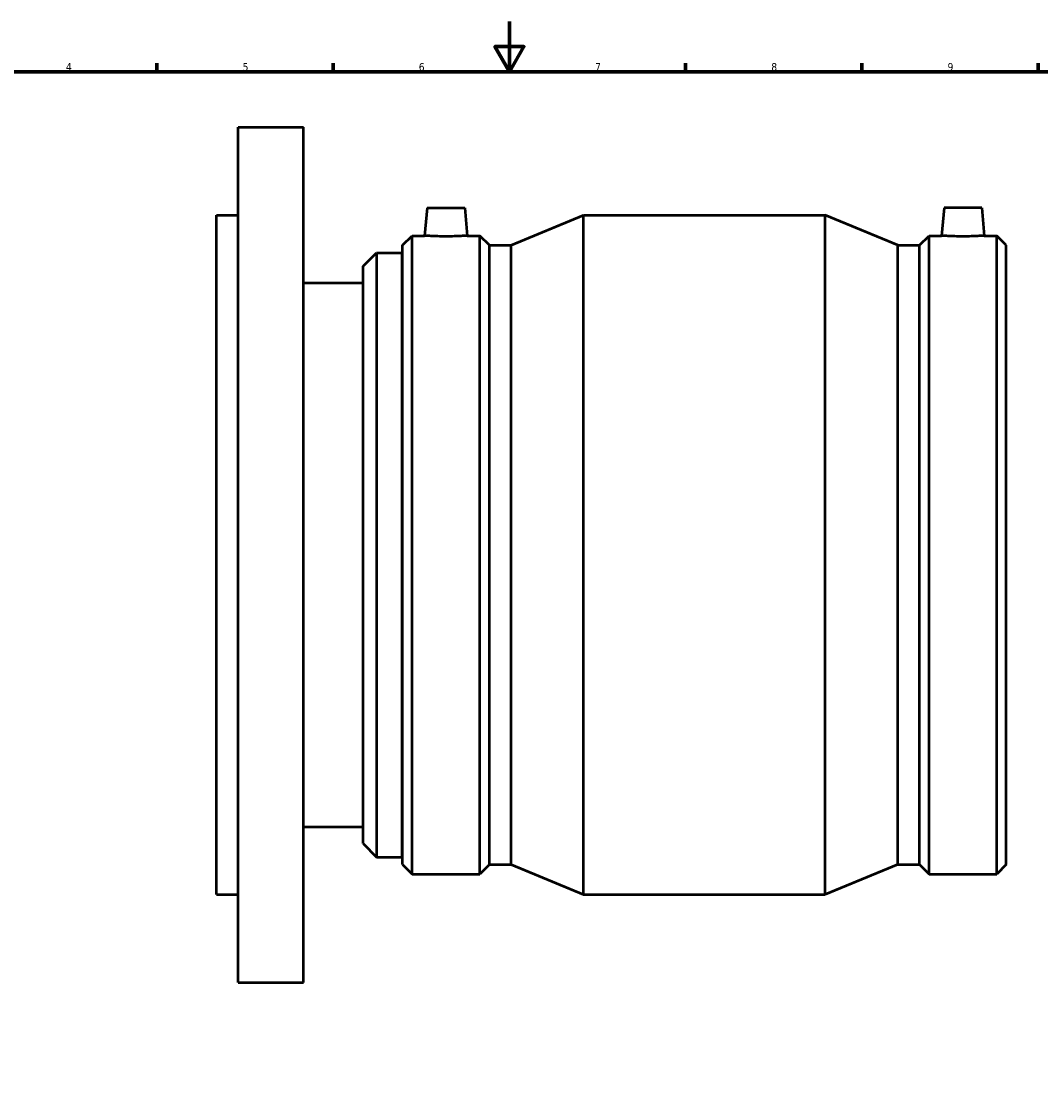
# Model space of a CAD drawing. Header units: millimetres. Extents: x -179 to 1183, y -665 to 1105.
# Tile 5 of 7: x 227 to 632, y 167 to 594. Entities that reach past the tile are written whole.
import ezdxf

# ---------------------------------------------------------------- set-up
doc = ezdxf.new("R2010")
doc.units = ezdxf.units.MM
doc.layers.add('Border (ANSI)', color=7, linetype='Continuous', lineweight=70)
doc.layers.add('Visible (ANSI)', color=7, linetype='Continuous', lineweight=50)
doc.styles.add('Note Text (ANSI)', font='tahoma.ttf')

# ---------------------------------------------------------------- blocks, each defined once
blk = doc.blocks.new('Borders Default Border')
at = {"layer": 'Border (ANSI)'}
for p, q in [((280.33, 574), (280.33, 577.45)), ((350.42, 574), (350.42, 577.45)), ((490.58, 574), (490.58, 577.45)), ((560.67, 574), (560.67, 577.45)), ((630.75, 574), (630.75, 577.45))]:
    blk.add_line(p, q, dxfattribs=at)
at = {"layer": 'Border (ANSI)', "flags": 128}
for points in [[(420.5, 594), (420.5, 574), (414.73, 584), (426.27, 584), (420.5, 574)], [(20, 20), (20, 574), (821, 574), (821, 20), (20, 20)]]:
    blk.add_lwpolyline(points, dxfattribs=at)
at = {"layer": 'Border (ANSI)', "char_height": 3.05, "attachment_point": 7, "style": 'Note Text (ANSI)'}
for s, insert in [('4', (244.23, 574.4)), ('5', (314.48, 574.34)), ('6', (384.49, 574.34)), ('7', (454.6, 574.4)), ('8', (524.63, 574.33)), ('9', (594.7, 574.34))]:
    blk.add_mtext(s, dxfattribs=dict(at, insert=insert))

msp = doc.modelspace()

# ---------------------------------------------------------------- linework, layer by layer
at = {"layer": 'Visible (ANSI)'}
for p, q in [((312.6979, 211.9274), (312.6979, 551.9274)), ((312.6979, 551.9274), (338.6979, 551.9274)), ((338.6979, 211.9274), (338.6979, 551.9274)), ((304.0312, 246.9274), (304.0312, 516.9274)), ((304.0312, 516.9274), (312.6979, 516.9274)), ((387.7862, 519.9274), (386.8151, 508.8274)), ((387.7862, 519.9274), (402.7862, 519.9274)), ((402.7862, 519.9274), (403.7573, 508.8274)), ((421.1687, 505.0204), (450.0312, 516.9274)), ((450.0312, 246.9274), (450.0312, 516.9274)), ((450.0312, 516.9274), (546.0312, 516.9274)), ((546.0312, 246.9274), (546.0312, 516.9274)), ((574.8937, 505.0204), (546.0312, 516.9274)), ((593.2762, 519.9274), (592.3051, 508.8274)), ((608.2762, 519.9274), (593.2762, 519.9274)), ((608.2762, 519.9274), (609.2473, 508.8274)), ((378.0312, 505.0204), (381.8382, 508.8274)), ((381.8382, 255.0274), (381.8382, 508.8274)), ((381.8382, 508.8274), (386.8151, 508.8274)), ((403.7573, 508.8274), (408.7342, 508.8274)), ((408.7342, 255.0274), (408.7342, 508.8274)), ((412.5412, 505.0204), (408.7342, 508.8274)), ((583.5212, 505.0204), (587.3282, 508.8274)), ((587.3282, 255.0274), (587.3282, 508.8274)), ((587.3282, 508.8274), (592.3051, 508.8274)), ((609.2473, 508.8274), (614.2242, 508.8274)), ((614.2242, 255.0274), (614.2242, 508.8274)), ((618.0312, 505.0204), (614.2242, 508.8274)), ((378.0312, 258.8344), (378.0312, 505.0204)), ((412.5412, 258.8344), (412.5412, 505.0204)), ((412.5412, 505.0204), (421.1687, 505.0204)), ((421.1687, 258.8344), (421.1687, 505.0204)), ((574.8937, 258.8344), (574.8937, 505.0204)), ((574.8937, 505.0204), (583.5212, 505.0204)), ((583.5212, 258.8344), (583.5212, 505.0204)), ((618.0312, 258.8344), (618.0312, 505.0204)), ((362.3312, 496.6774), (367.7312, 502.0774)), ((367.7312, 502.0774), (367.7312, 261.7774)), ((367.7312, 502.0774), (377.9312, 502.0774)), ((377.9312, 261.7774), (377.9312, 502.0774)), ((362.3312, 267.1774), (362.3312, 496.6774)), ((377.9312, 494.4274), (378.0312, 494.4274)), ((338.6979, 490.0624), (362.3312, 490.0624)), ((338.6979, 273.7924), (362.3312, 273.7924)), ((377.9312, 269.4274), (378.0312, 269.4274)), ((362.3312, 267.1774), (367.7312, 261.7774)), ((367.7312, 261.7774), (377.9312, 261.7774)), ((378.0312, 258.8344), (381.8382, 255.0274)), ((412.5412, 258.8344), (408.7342, 255.0274)), ((412.5412, 258.8344), (421.1687, 258.8344)), ((421.1687, 258.8344), (450.0312, 246.9274)), ((574.8937, 258.8344), (546.0312, 246.9274)), ((574.8937, 258.8344), (583.5212, 258.8344)), ((583.5212, 258.8344), (587.3282, 255.0274)), ((618.0312, 258.8344), (614.2242, 255.0274)), ((381.8382, 255.0274), (408.7342, 255.0274)), ((587.3282, 255.0274), (614.2242, 255.0274)), ((304.0312, 246.9274), (312.6979, 246.9274)), ((450.0312, 246.9274), (546.0312, 246.9274)), ((312.6979, 211.9274), (338.6979, 211.9274))]:
    msp.add_line(p, q, dxfattribs=at)
for points, knots in [([(403.7573, 508.8274), (403.7573, 508.8274), (403.5454, 508.8126), (402.683, 508.7591), (402.0325, 508.7211), (400.53, 508.6496), (399.5774, 508.6114), (397.4885, 508.5576), (396.3521, 508.5426), (394.2203, 508.5426), (393.0839, 508.5576), (390.995, 508.6114), (390.0424, 508.6496), (388.5399, 508.7211), (387.8894, 508.7591), (387.027, 508.8126), (386.8151, 508.8274), (386.8151, 508.8274)], [1.27867199, 1.27867199, 1.27867199, 1.27867199, 1.5982326, 1.5982326, 1.9177932, 1.9177932, 2.23756859, 2.23756859, 2.55734398, 2.55734398, 2.87711936, 2.87711936, 3.19689475, 3.19689475, 3.51645536, 3.51645536, 3.83601596, 3.83601596, 3.83601596, 3.83601596]), ([(600.7762, 508.5426), (599.7103, 508.5426), (598.5739, 508.5576), (596.485, 508.6114), (595.5324, 508.6496), (594.0299, 508.7211), (593.3794, 508.7591), (592.517, 508.8126), (592.3051, 508.8274), (592.3051, 508.8274)], [0, 0, 0, 0, 0.31977539, 0.31977539, 0.63955077, 0.63955077, 0.95911138, 0.95911138, 1.27867199, 1.27867199, 1.27867199, 1.27867199]), ([(609.2473, 508.8274), (609.2473, 508.8274), (609.0354, 508.8126), (608.173, 508.7591), (607.5225, 508.7211), (606.02, 508.6496), (605.0674, 508.6114), (602.9785, 508.5576), (601.8421, 508.5426), (600.7762, 508.5426)], [3.83601596, 3.83601596, 3.83601596, 3.83601596, 4.15557657, 4.15557657, 4.47513718, 4.47513718, 4.79491256, 4.79491256, 5.11468795, 5.11468795, 5.11468795, 5.11468795])]:
    msp.add_open_spline(points, degree=3, knots=knots, dxfattribs=at)

# ---------------------------------------------------------------- block references
msp.add_blockref('Borders Default Border', (0, 0))

doc.saveas('drawing.dxf')
